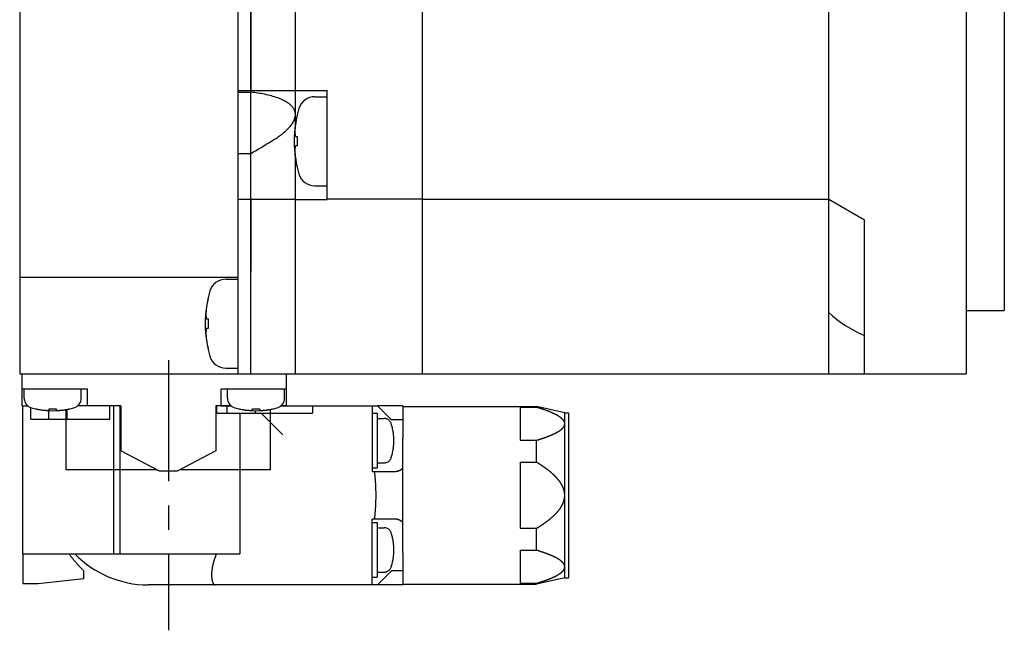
# Model space of a CAD drawing. Header units: millimetres. Extents: x 67 to 549, y 276 to 388.
# Tile 2 of 4: x 254 to 332, y 276 to 324. Entities that reach past the tile are written whole.
import ezdxf

# ---------------------------------------------------------------- set-up
doc = ezdxf.new("R2010")
doc.units = ezdxf.units.MM
doc.linetypes.add('CENTER', pattern=[50.8, 31.75, -6.35, 6.35, -6.35])
doc.linetypes.add('PHANTOM', pattern=[63.5, 31.75, -6.35, 6.35, -6.35, 6.35, -6.35])
doc.layers.add('CTR', color=2, linetype='CENTER')
doc.layers.add('PHANTOM', color=3, linetype='PHANTOM')

msp = doc.modelspace()

# ---------------------------------------------------------------- linework, layer by layer
for p, q in [((271.6, 296), (271.6, 376)), ((272.6, 296), (272.6, 376)), ((286.1, 296), (286.1, 376)), ((318.1, 296), (318.1, 376)), ((254.4, 373.5), (254.4, 303.6)), ((331.9, 371), (331.9, 301)), ((276.1, 315.647), (276.1, 370.054)), ((272.6, 367.385), (272.6, 318.316)), ((328.9, 353.684), (328.9, 296)), ((271.6, 318.316), (276.1, 318.316)), ((271.6, 318.181), (272.6, 318.181)), ((276.1, 315.647), (276.1, 318.316)), ((276.1, 318.316), (278.6, 318.316)), ((277.621, 317.816), (278.6, 317.816)), ((278.6, 309.722), (278.6, 318.316)), ((276.237, 316.366), (276.237, 316.333)), ((276.099, 314.686), (276.237, 314.686)), ((276.237, 314.686), (276.237, 313.946)), ((276.237, 313.946), (276.099, 313.946)), ((271.6, 313.357), (272.6, 313.357)), ((276.1, 304.05), (276.1, 312.986)), ((276.237, 312.3), (276.237, 312.266)), ((277.621, 310.816), (278.6, 310.816)), ((276.1, 309.722), (271.6, 309.722)), ((272.6, 309.722), (272.6, 304.05)), ((276.1, 309.722), (278.6, 309.722)), ((286.1, 309.75), (278.6, 309.75)), ((286.1, 309.75), (318.1, 309.75)), ((318.1, 309.75), (320.9, 308.133)), ((320.9, 296), (320.9, 308.133)), ((276.1, 296), (276.1, 304.05)), ((254.4, 303.6), (254.4, 296)), ((271.6, 303.6), (254.4, 303.6)), ((270.621, 303.458), (271.6, 303.458)), ((269.237, 302.008), (269.237, 301.974)), ((328.9, 301), (331.9, 301)), ((269.099, 300.328), (269.237, 300.328)), ((269.237, 300.328), (269.237, 299.588)), ((269.237, 299.588), (269.099, 299.588)), ((269.237, 297.942), (269.237, 297.908)), ((270.621, 296.458), (271.6, 296.458)), ((254.4, 296), (271.6, 296)), ((254.6, 293.5), (254.6, 296)), ((271.6, 296), (328.9, 296)), ((275.4, 293.5), (275.4, 296)), ((259.75, 294.8), (254.6, 294.8)), ((254.75, 294.106), (254.75, 294.8)), ((259.25, 294.106), (259.25, 294.8)), ((259.75, 293.5), (259.75, 294.8)), ((270.25, 293.5), (270.25, 294.8)), ((275.4, 294.8), (270.25, 294.8)), ((270.75, 294.106), (270.75, 294.8)), ((275.25, 294.106), (275.25, 294.8)), ((254.6, 293.5), (255.028, 293.5)), ((255.7, 293.243), (255.731, 293.243)), ((256.72, 293.149), (256.72, 293.243)), ((256.72, 293.243), (257.28, 293.243)), ((257.28, 293.243), (257.28, 293.149)), ((258.05, 288.45), (258.05, 293.196)), ((258.269, 293.243), (258.3, 293.243)), ((262.35, 293.5), (258.972, 293.5)), ((262.35, 293.5), (262.35, 289.96)), ((269.85, 293.5), (269.85, 289.96)), ((271.028, 293.5), (269.85, 293.5)), ((271.7, 293.243), (271.731, 293.243)), ((272.72, 293.149), (272.72, 293.243)), ((272.72, 293.243), (273.28, 293.243)), ((273.28, 293.243), (273.28, 293.149)), ((274.15, 288.45), (274.15, 293.212)), ((274.269, 293.243), (274.3, 293.243)), ((275.4, 293.5), (274.972, 293.5)), ((265.41, 288.35), (262.35, 289.96)), ((269.85, 289.96), (266.79, 288.35)), ((265.22, 288.45), (258.05, 288.45)), ((266.79, 288.35), (265.41, 288.35)), ((274.15, 288.45), (266.98, 288.45))]:
    msp.add_line(p, q)
for centre, radius, start, end in [((277.621, 316.516), 1.3, 90, 163.39845), ((285, 314.316), 9, 163.39845, 196.60155), ((285, 314.316), 8.992, 167.0426, 171.83939), ((197.809, 441.022), 147.96, 300.36354, 301.09048), ((285, 314.316), 8.992, 188.16061, 192.9574), ((277.621, 312.116), 1.3, 196.60155, 270), ((270.621, 302.158), 1.3, 90, 163.39845), ((278, 299.958), 9, 163.39845, 196.60155), ((278, 299.958), 8.992, 167.0426, 171.83939), ((278, 299.958), 8.992, 188.16061, 192.9574), ((270.621, 297.758), 1.3, 196.60155, 270), ((255.55, 294.106), 0.8, 180, 253.80865), ((258.45, 294.106), 0.8, 286.19135, 0), ((271.55, 294.106), 0.8, 180, 253.80865), ((274.45, 294.106), 0.8, 286.19135, 0), ((257, 299.1), 6, 253.80865, 286.19135), ((257, 299.1), 5.993, 257.77143, 263.19887), ((257, 299.1), 5.993, 276.80113, 282.22857), ((273, 299.1), 6, 253.80865, 286.19135), ((273, 299.1), 5.993, 257.77143, 263.19887), ((273, 299.1), 5.993, 276.80113, 282.22857)]:
    msp.add_arc(centre, radius, start, end)
msp.add_ellipse((327.747, 304.18), major_axis=(11.258, 0), ratio=0.57735, start_param=-2.600008, end_param=-2.224573)
for points, knots in [([(276.1, 316.406), (276.1, 316.449), (276.094, 316.533), (276.067, 316.656), (276.023, 316.772), (275.945, 316.918), (275.817, 317.082), (275.631, 317.249), (275.422, 317.394), (275.197, 317.519), (274.961, 317.628), (274.633, 317.757), (274.207, 317.889), (273.681, 318.013), (273.144, 318.11), (272.782, 318.159), (272.6, 318.181)], [0, 0, 0, 0, 0.030352, 0.060161, 0.089632, 0.118961, 0.177685, 0.237133, 0.297482, 0.358696, 0.420678, 0.483326, 0.610233, 0.738892, 0.868903, 1, 1, 1, 1]), ([(274.214, 314.316), (274.321, 314.381), (274.534, 314.515), (274.845, 314.727), (275.144, 314.955), (275.426, 315.2), (275.683, 315.466), (275.866, 315.71), (275.981, 315.918), (276.048, 316.078), (276.09, 316.241), (276.1, 316.352), (276.1, 316.406)], [0, 0, 0, 0, 0.129197, 0.258278, 0.387056, 0.515186, 0.642033, 0.766408, 0.827142, 0.88647, 0.944121, 1, 1, 1, 1]), ([(276.099, 315.593), (276.098, 315.583), (276.096, 315.568), (276.094, 315.547), (276.092, 315.535), (276.091, 315.525), (276.09, 315.518), (276.09, 315.514), (276.089, 315.511), (276.089, 315.508), (276.089, 315.504), (276.088, 315.493), (276.086, 315.478), (276.084, 315.458), (276.082, 315.438), (276.081, 315.423), (276.08, 315.413), (276.079, 315.408), (276.079, 315.405), (276.079, 315.402), (276.078, 315.398), (276.078, 315.391), (276.077, 315.381), (276.076, 315.369), (276.075, 315.356), (276.074, 315.346), (276.073, 315.338), (276.073, 315.332), (276.072, 315.328), (276.072, 315.325), (276.072, 315.323), (276.072, 315.321), (276.072, 315.317), (276.071, 315.311), (276.071, 315.303), (276.07, 315.293), (276.069, 315.279), (276.068, 315.262), (276.066, 315.245), (276.065, 315.232), (276.065, 315.224), (276.064, 315.218), (276.064, 315.214), (276.064, 315.212), (276.064, 315.209), (276.064, 315.201), (276.063, 315.19), (276.062, 315.175), (276.061, 315.162), (276.061, 315.152), (276.06, 315.145), (276.06, 315.14), (276.06, 315.137), (276.06, 315.135), (276.06, 315.131), (276.059, 315.125), (276.059, 315.116), (276.058, 315.101), (276.058, 315.083), (276.056, 315.054), (276.055, 315.032), (276.055, 315.018)], [0, 0, 0, 0, 0.0625, 0.09375, 0.125, 0.140625, 0.15625, 0.164062, 0.167969, 0.171875, 0.179688, 0.1875, 0.21875, 0.25, 0.28125, 0.3125, 0.320312, 0.328125, 0.332031, 0.335938, 0.34375, 0.359375, 0.375, 0.40625, 0.4375, 0.453125, 0.46875, 0.484375, 0.492188, 0.496094, 0.5, 0.503906, 0.507812, 0.515625, 0.53125, 0.546875, 0.5625, 0.59375, 0.625, 0.640625, 0.65625, 0.664062, 0.667969, 0.671875, 0.679688, 0.6875, 0.71875, 0.75, 0.78125, 0.796875, 0.8125, 0.820312, 0.828125, 0.832031, 0.835938, 0.84375, 0.859375, 0.875, 0.90625, 0.9375, 1, 1, 1, 1]), ([(276.055, 315.018), (276.055, 315.012), (276.056, 315), (276.057, 314.987), (276.058, 314.978), (276.058, 314.975), (276.058, 314.972), (276.058, 314.968), (276.059, 314.961), (276.06, 314.952), (276.061, 314.94), (276.062, 314.928), (276.063, 314.918), (276.064, 314.912), (276.064, 314.908), (276.064, 314.905), (276.065, 314.901), (276.065, 314.896), (276.066, 314.888), (276.067, 314.879), (276.068, 314.872), (276.069, 314.867), (276.069, 314.864), (276.069, 314.862), (276.07, 314.859), (276.07, 314.855), (276.071, 314.848), (276.073, 314.839), (276.074, 314.827), (276.076, 314.817), (276.077, 314.809), (276.077, 314.805), (276.078, 314.801), (276.078, 314.797), (276.079, 314.792), (276.081, 314.785), (276.082, 314.776), (276.083, 314.768), (276.085, 314.76), (276.085, 314.755), (276.086, 314.752), (276.087, 314.748), (276.088, 314.743), (276.089, 314.734), (276.091, 314.724), (276.095, 314.707), (276.097, 314.695), (276.099, 314.686)], [0, 0, 0, 0, 0.0625, 0.125, 0.140625, 0.15625, 0.164062, 0.171875, 0.1875, 0.21875, 0.25, 0.28125, 0.3125, 0.328125, 0.335938, 0.34375, 0.359375, 0.375, 0.40625, 0.4375, 0.46875, 0.484375, 0.492188, 0.5, 0.507812, 0.515625, 0.53125, 0.5625, 0.59375, 0.625, 0.640625, 0.65625, 0.664062, 0.671875, 0.6875, 0.71875, 0.75, 0.78125, 0.8125, 0.828125, 0.835938, 0.84375, 0.859375, 0.875, 0.90625, 0.9375, 1, 1, 1, 1]), ([(276.099, 313.946), (276.098, 313.94), (276.095, 313.929), (276.093, 313.916), (276.091, 313.907), (276.09, 313.903), (276.09, 313.901), (276.089, 313.897), (276.088, 313.89), (276.086, 313.88), (276.084, 313.869), (276.082, 313.857), (276.081, 313.847), (276.079, 313.84), (276.079, 313.837), (276.078, 313.834), (276.078, 313.83), (276.077, 313.824), (276.076, 313.817), (276.075, 313.808), (276.073, 313.801), (276.073, 313.796), (276.072, 313.793), (276.072, 313.791), (276.072, 313.788), (276.071, 313.784), (276.07, 313.777), (276.069, 313.768), (276.068, 313.756), (276.066, 313.746), (276.065, 313.738), (276.065, 313.734), (276.064, 313.729), (276.064, 313.726), (276.064, 313.721), (276.063, 313.714), (276.062, 313.705), (276.061, 313.696), (276.06, 313.689), (276.06, 313.684), (276.06, 313.681), (276.059, 313.677), (276.059, 313.671), (276.058, 313.663), (276.058, 313.653), (276.056, 313.636), (276.055, 313.623), (276.055, 313.615)], [0, 0, 0, 0, 0.0625, 0.125, 0.140625, 0.15625, 0.164062, 0.171875, 0.1875, 0.21875, 0.25, 0.28125, 0.3125, 0.328125, 0.335938, 0.34375, 0.359375, 0.375, 0.40625, 0.4375, 0.46875, 0.484375, 0.492188, 0.5, 0.507812, 0.515625, 0.53125, 0.5625, 0.59375, 0.625, 0.640625, 0.65625, 0.664062, 0.671875, 0.6875, 0.71875, 0.75, 0.78125, 0.8125, 0.828125, 0.835938, 0.84375, 0.859375, 0.875, 0.90625, 0.9375, 1, 1, 1, 1]), ([(276.055, 313.615), (276.055, 313.605), (276.056, 313.59), (276.057, 313.569), (276.057, 313.557), (276.058, 313.546), (276.058, 313.54), (276.058, 313.536), (276.058, 313.533), (276.058, 313.529), (276.058, 313.525), (276.059, 313.515), (276.06, 313.5), (276.061, 313.48), (276.062, 313.459), (276.063, 313.444), (276.063, 313.434), (276.064, 313.43), (276.064, 313.426), (276.064, 313.424), (276.064, 313.419), (276.065, 313.413), (276.065, 313.403), (276.066, 313.39), (276.067, 313.377), (276.068, 313.367), (276.068, 313.36), (276.069, 313.353), (276.069, 313.349), (276.069, 313.346), (276.069, 313.345), (276.069, 313.342), (276.07, 313.339), (276.07, 313.333), (276.071, 313.324), (276.072, 313.314), (276.073, 313.301), (276.074, 313.284), (276.076, 313.267), (276.077, 313.253), (276.077, 313.245), (276.078, 313.239), (276.078, 313.236), (276.078, 313.233), (276.079, 313.23), (276.079, 313.223), (276.081, 313.211), (276.082, 313.196), (276.083, 313.183), (276.084, 313.173), (276.085, 313.167), (276.085, 313.162), (276.086, 313.159), (276.086, 313.156), (276.086, 313.153), (276.087, 313.147), (276.088, 313.138), (276.089, 313.123), (276.091, 313.105), (276.095, 313.076), (276.097, 313.054), (276.099, 313.04)], [0, 0, 0, 0, 0.0625, 0.09375, 0.125, 0.140625, 0.15625, 0.164062, 0.167969, 0.171875, 0.179688, 0.1875, 0.21875, 0.25, 0.28125, 0.3125, 0.320312, 0.328125, 0.332031, 0.335938, 0.34375, 0.359375, 0.375, 0.40625, 0.4375, 0.453125, 0.46875, 0.484375, 0.492188, 0.496094, 0.5, 0.503906, 0.507812, 0.515625, 0.53125, 0.546875, 0.5625, 0.59375, 0.625, 0.640625, 0.65625, 0.664062, 0.667969, 0.671875, 0.679688, 0.6875, 0.71875, 0.75, 0.78125, 0.796875, 0.8125, 0.820312, 0.828125, 0.832031, 0.835938, 0.84375, 0.859375, 0.875, 0.90625, 0.9375, 1, 1, 1, 1]), ([(269.099, 301.234), (269.098, 301.224), (269.096, 301.209), (269.094, 301.189), (269.092, 301.176), (269.091, 301.166), (269.09, 301.16), (269.09, 301.156), (269.089, 301.153), (269.089, 301.149), (269.089, 301.145), (269.088, 301.135), (269.086, 301.12), (269.084, 301.1), (269.082, 301.079), (269.081, 301.064), (269.08, 301.054), (269.079, 301.05), (269.079, 301.046), (269.079, 301.044), (269.078, 301.039), (269.078, 301.033), (269.077, 301.023), (269.076, 301.01), (269.075, 300.998), (269.074, 300.988), (269.073, 300.98), (269.073, 300.974), (269.072, 300.969), (269.072, 300.967), (269.072, 300.965), (269.072, 300.962), (269.072, 300.959), (269.071, 300.953), (269.071, 300.945), (269.07, 300.934), (269.069, 300.921), (269.068, 300.904), (269.066, 300.887), (269.065, 300.874), (269.065, 300.865), (269.064, 300.859), (269.064, 300.856), (269.064, 300.854), (269.064, 300.85), (269.064, 300.843), (269.063, 300.831), (269.062, 300.816), (269.061, 300.804), (269.061, 300.793), (269.06, 300.787), (269.06, 300.782), (269.06, 300.779), (269.06, 300.776), (269.06, 300.773), (269.059, 300.767), (269.059, 300.758), (269.058, 300.743), (269.058, 300.725), (269.056, 300.696), (269.055, 300.674), (269.055, 300.659)], [0, 0, 0, 0, 0.0625, 0.09375, 0.125, 0.140625, 0.15625, 0.164062, 0.167969, 0.171875, 0.179688, 0.1875, 0.21875, 0.25, 0.28125, 0.3125, 0.320312, 0.328125, 0.332031, 0.335938, 0.34375, 0.359375, 0.375, 0.40625, 0.4375, 0.453125, 0.46875, 0.484375, 0.492188, 0.496094, 0.5, 0.503906, 0.507812, 0.515625, 0.53125, 0.546875, 0.5625, 0.59375, 0.625, 0.640625, 0.65625, 0.664062, 0.667969, 0.671875, 0.679688, 0.6875, 0.71875, 0.75, 0.78125, 0.796875, 0.8125, 0.820312, 0.828125, 0.832031, 0.835938, 0.84375, 0.859375, 0.875, 0.90625, 0.9375, 1, 1, 1, 1]), ([(269.055, 300.659), (269.055, 300.654), (269.056, 300.642), (269.057, 300.629), (269.058, 300.62), (269.058, 300.616), (269.058, 300.613), (269.058, 300.61), (269.059, 300.603), (269.06, 300.593), (269.061, 300.581), (269.062, 300.57), (269.063, 300.56), (269.064, 300.553), (269.064, 300.549), (269.064, 300.547), (269.065, 300.543), (269.065, 300.537), (269.066, 300.53), (269.067, 300.521), (269.068, 300.514), (269.069, 300.509), (269.069, 300.506), (269.069, 300.504), (269.07, 300.501), (269.07, 300.497), (269.071, 300.49), (269.073, 300.48), (269.074, 300.469), (269.076, 300.459), (269.077, 300.451), (269.077, 300.446), (269.078, 300.442), (269.078, 300.439), (269.079, 300.434), (269.081, 300.427), (269.082, 300.418), (269.083, 300.409), (269.085, 300.402), (269.085, 300.397), (269.086, 300.394), (269.087, 300.389), (269.088, 300.384), (269.089, 300.376), (269.091, 300.366), (269.095, 300.349), (269.097, 300.336), (269.099, 300.328)], [0, 0, 0, 0, 0.0625, 0.125, 0.140625, 0.15625, 0.164062, 0.171875, 0.1875, 0.21875, 0.25, 0.28125, 0.3125, 0.328125, 0.335938, 0.34375, 0.359375, 0.375, 0.40625, 0.4375, 0.46875, 0.484375, 0.492188, 0.5, 0.507812, 0.515625, 0.53125, 0.5625, 0.59375, 0.625, 0.640625, 0.65625, 0.664062, 0.671875, 0.6875, 0.71875, 0.75, 0.78125, 0.8125, 0.828125, 0.835938, 0.84375, 0.859375, 0.875, 0.90625, 0.9375, 1, 1, 1, 1]), ([(269.099, 299.588), (269.098, 299.582), (269.095, 299.571), (269.093, 299.557), (269.091, 299.549), (269.09, 299.545), (269.09, 299.542), (269.089, 299.539), (269.088, 299.532), (269.086, 299.522), (269.084, 299.51), (269.082, 299.499), (269.081, 299.489), (269.079, 299.482), (269.079, 299.478), (269.078, 299.476), (269.078, 299.472), (269.077, 299.466), (269.076, 299.459), (269.075, 299.45), (269.073, 299.443), (269.073, 299.438), (269.072, 299.435), (269.072, 299.433), (269.072, 299.43), (269.071, 299.426), (269.07, 299.419), (269.069, 299.409), (269.068, 299.397), (269.066, 299.388), (269.065, 299.38), (269.065, 299.375), (269.064, 299.371), (269.064, 299.368), (269.064, 299.363), (269.063, 299.356), (269.062, 299.347), (269.061, 299.338), (269.06, 299.331), (269.06, 299.326), (269.06, 299.323), (269.059, 299.318), (269.059, 299.313), (269.058, 299.305), (269.058, 299.294), (269.056, 299.277), (269.055, 299.265), (269.055, 299.257)], [0, 0, 0, 0, 0.0625, 0.125, 0.140625, 0.15625, 0.164062, 0.171875, 0.1875, 0.21875, 0.25, 0.28125, 0.3125, 0.328125, 0.335938, 0.34375, 0.359375, 0.375, 0.40625, 0.4375, 0.46875, 0.484375, 0.492188, 0.5, 0.507812, 0.515625, 0.53125, 0.5625, 0.59375, 0.625, 0.640625, 0.65625, 0.664062, 0.671875, 0.6875, 0.71875, 0.75, 0.78125, 0.8125, 0.828125, 0.835938, 0.84375, 0.859375, 0.875, 0.90625, 0.9375, 1, 1, 1, 1]), ([(269.055, 299.257), (269.055, 299.246), (269.056, 299.231), (269.057, 299.211), (269.057, 299.198), (269.058, 299.188), (269.058, 299.182), (269.058, 299.177), (269.058, 299.175), (269.058, 299.171), (269.058, 299.167), (269.059, 299.157), (269.06, 299.142), (269.061, 299.121), (269.062, 299.101), (269.063, 299.086), (269.063, 299.076), (269.064, 299.072), (269.064, 299.068), (269.064, 299.065), (269.064, 299.061), (269.065, 299.055), (269.065, 299.044), (269.066, 299.032), (269.067, 299.019), (269.068, 299.009), (269.068, 299.001), (269.069, 298.995), (269.069, 298.991), (269.069, 298.988), (269.069, 298.986), (269.069, 298.984), (269.07, 298.98), (269.07, 298.974), (269.071, 298.966), (269.072, 298.956), (269.073, 298.942), (269.074, 298.925), (269.076, 298.909), (269.077, 298.895), (269.077, 298.887), (269.078, 298.881), (269.078, 298.877), (269.078, 298.875), (269.079, 298.872), (269.079, 298.864), (269.081, 298.853), (269.082, 298.838), (269.083, 298.825), (269.084, 298.815), (269.085, 298.809), (269.085, 298.804), (269.086, 298.8), (269.086, 298.798), (269.086, 298.795), (269.087, 298.788), (269.088, 298.779), (269.089, 298.765), (269.091, 298.747), (269.095, 298.718), (269.097, 298.696), (269.099, 298.681)], [0, 0, 0, 0, 0.0625, 0.09375, 0.125, 0.140625, 0.15625, 0.164062, 0.167969, 0.171875, 0.179688, 0.1875, 0.21875, 0.25, 0.28125, 0.3125, 0.320312, 0.328125, 0.332031, 0.335938, 0.34375, 0.359375, 0.375, 0.40625, 0.4375, 0.453125, 0.46875, 0.484375, 0.492188, 0.496094, 0.5, 0.503906, 0.507812, 0.515625, 0.53125, 0.546875, 0.5625, 0.59375, 0.625, 0.640625, 0.65625, 0.664062, 0.667969, 0.671875, 0.679688, 0.6875, 0.71875, 0.75, 0.78125, 0.796875, 0.8125, 0.820312, 0.828125, 0.832031, 0.835938, 0.84375, 0.859375, 0.875, 0.90625, 0.9375, 1, 1, 1, 1]), ([(256.29, 293.149), (256.295, 293.148), (256.301, 293.148), (256.31, 293.147), (256.316, 293.146), (256.321, 293.146), (256.324, 293.146), (256.326, 293.146), (256.329, 293.145), (256.335, 293.145), (256.343, 293.144), (256.353, 293.143), (256.363, 293.143), (256.372, 293.142), (256.378, 293.142), (256.381, 293.141), (256.383, 293.141), (256.386, 293.141), (256.39, 293.141), (256.396, 293.14), (256.403, 293.14), (256.409, 293.139), (256.412, 293.139), (256.415, 293.139), (256.416, 293.139), (256.419, 293.139), (256.422, 293.139), (256.428, 293.138), (256.437, 293.138), (256.447, 293.137), (256.455, 293.137), (256.462, 293.136), (256.466, 293.136), (256.47, 293.136), (256.472, 293.136), (256.476, 293.135), (256.482, 293.135), (256.489, 293.135), (256.495, 293.135), (256.501, 293.134), (256.505, 293.134), (256.507, 293.134), (256.511, 293.134), (256.515, 293.134), (256.522, 293.133), (256.531, 293.133), (256.545, 293.133), (256.556, 293.132), (256.563, 293.132)], [0, 0, 0, 0, 0.0625, 0.09375, 0.125, 0.140625, 0.15625, 0.164062, 0.171875, 0.1875, 0.21875, 0.25, 0.28125, 0.3125, 0.328125, 0.335938, 0.34375, 0.359375, 0.375, 0.40625, 0.4375, 0.46875, 0.484375, 0.492188, 0.5, 0.507812, 0.515625, 0.53125, 0.5625, 0.59375, 0.625, 0.640625, 0.65625, 0.664062, 0.671875, 0.6875, 0.71875, 0.75, 0.78125, 0.8125, 0.828125, 0.835938, 0.84375, 0.859375, 0.875, 0.90625, 0.9375, 1, 1, 1, 1]), ([(256.563, 293.132), (256.566, 293.132), (256.571, 293.132), (256.577, 293.133), (256.582, 293.133), (256.585, 293.133), (256.589, 293.134), (256.593, 293.134), (256.599, 293.134), (256.605, 293.135), (256.61, 293.135), (256.614, 293.136), (256.617, 293.136), (256.62, 293.136), (256.624, 293.136), (256.628, 293.137), (256.631, 293.137), (256.634, 293.137), (256.635, 293.138), (256.639, 293.138), (256.642, 293.138), (256.647, 293.139), (256.653, 293.14), (256.659, 293.14), (256.664, 293.141), (256.668, 293.141), (256.67, 293.142), (256.673, 293.142), (256.677, 293.143), (256.681, 293.143), (256.684, 293.143), (256.687, 293.144), (256.69, 293.144), (256.693, 293.145), (256.699, 293.146), (256.708, 293.147), (256.716, 293.148), (256.72, 293.149)], [0, 0, 0, 0, 0.0625, 0.125, 0.15625, 0.171875, 0.1875, 0.21875, 0.25, 0.28125, 0.3125, 0.328125, 0.34375, 0.375, 0.40625, 0.4375, 0.46875, 0.484375, 0.5, 0.515625, 0.53125, 0.5625, 0.59375, 0.625, 0.65625, 0.671875, 0.6875, 0.71875, 0.75, 0.78125, 0.8125, 0.828125, 0.84375, 0.859375, 0.875, 0.9375, 1, 1, 1, 1]), ([(257.28, 293.149), (257.283, 293.148), (257.288, 293.148), (257.294, 293.147), (257.299, 293.146), (257.302, 293.145), (257.306, 293.145), (257.31, 293.144), (257.316, 293.143), (257.322, 293.143), (257.327, 293.142), (257.331, 293.141), (257.334, 293.141), (257.337, 293.141), (257.341, 293.14), (257.345, 293.14), (257.348, 293.139), (257.351, 293.139), (257.352, 293.139), (257.356, 293.139), (257.359, 293.138), (257.364, 293.138), (257.37, 293.137), (257.376, 293.137), (257.381, 293.136), (257.385, 293.136), (257.387, 293.135), (257.39, 293.135), (257.394, 293.135), (257.398, 293.135), (257.401, 293.134), (257.404, 293.134), (257.407, 293.134), (257.41, 293.134), (257.416, 293.133), (257.425, 293.133), (257.433, 293.132), (257.437, 293.132)], [0, 0, 0, 0, 0.0625, 0.125, 0.15625, 0.171875, 0.1875, 0.21875, 0.25, 0.28125, 0.3125, 0.328125, 0.34375, 0.375, 0.40625, 0.4375, 0.46875, 0.484375, 0.5, 0.515625, 0.53125, 0.5625, 0.59375, 0.625, 0.65625, 0.671875, 0.6875, 0.71875, 0.75, 0.78125, 0.8125, 0.828125, 0.84375, 0.859375, 0.875, 0.9375, 1, 1, 1, 1]), ([(257.437, 293.132), (257.442, 293.132), (257.448, 293.132), (257.457, 293.133), (257.463, 293.133), (257.467, 293.133), (257.47, 293.133), (257.472, 293.133), (257.476, 293.133), (257.482, 293.134), (257.49, 293.134), (257.5, 293.134), (257.51, 293.135), (257.519, 293.135), (257.525, 293.136), (257.528, 293.136), (257.53, 293.136), (257.533, 293.136), (257.537, 293.136), (257.543, 293.136), (257.55, 293.137), (257.555, 293.137), (257.559, 293.137), (257.562, 293.138), (257.563, 293.138), (257.566, 293.138), (257.569, 293.138), (257.575, 293.138), (257.584, 293.139), (257.594, 293.14), (257.602, 293.14), (257.609, 293.141), (257.613, 293.141), (257.617, 293.141), (257.619, 293.141), (257.623, 293.142), (257.629, 293.142), (257.635, 293.143), (257.642, 293.143), (257.648, 293.143), (257.652, 293.144), (257.654, 293.144), (257.658, 293.144), (257.662, 293.145), (257.669, 293.145), (257.678, 293.146), (257.692, 293.147), (257.703, 293.148), (257.71, 293.149)], [0, 0, 0, 0, 0.0625, 0.09375, 0.125, 0.140625, 0.15625, 0.164062, 0.171875, 0.1875, 0.21875, 0.25, 0.28125, 0.3125, 0.328125, 0.335938, 0.34375, 0.359375, 0.375, 0.40625, 0.4375, 0.46875, 0.484375, 0.492188, 0.5, 0.507812, 0.515625, 0.53125, 0.5625, 0.59375, 0.625, 0.640625, 0.65625, 0.664062, 0.671875, 0.6875, 0.71875, 0.75, 0.78125, 0.8125, 0.828125, 0.835938, 0.84375, 0.859375, 0.875, 0.90625, 0.9375, 1, 1, 1, 1]), ([(272.29, 293.149), (272.295, 293.148), (272.301, 293.148), (272.31, 293.147), (272.316, 293.146), (272.321, 293.146), (272.324, 293.146), (272.326, 293.146), (272.329, 293.145), (272.335, 293.145), (272.343, 293.144), (272.353, 293.143), (272.363, 293.143), (272.372, 293.142), (272.378, 293.142), (272.381, 293.141), (272.383, 293.141), (272.386, 293.141), (272.39, 293.141), (272.396, 293.14), (272.403, 293.14), (272.409, 293.139), (272.412, 293.139), (272.415, 293.139), (272.416, 293.139), (272.419, 293.139), (272.422, 293.139), (272.428, 293.138), (272.437, 293.138), (272.447, 293.137), (272.455, 293.137), (272.462, 293.136), (272.466, 293.136), (272.47, 293.136), (272.472, 293.136), (272.476, 293.135), (272.482, 293.135), (272.489, 293.135), (272.495, 293.135), (272.501, 293.134), (272.505, 293.134), (272.507, 293.134), (272.511, 293.134), (272.515, 293.134), (272.522, 293.133), (272.531, 293.133), (272.545, 293.133), (272.556, 293.132), (272.563, 293.132)], [0, 0, 0, 0, 0.0625, 0.09375, 0.125, 0.140625, 0.15625, 0.164062, 0.171875, 0.1875, 0.21875, 0.25, 0.28125, 0.3125, 0.328125, 0.335938, 0.34375, 0.359375, 0.375, 0.40625, 0.4375, 0.46875, 0.484375, 0.492188, 0.5, 0.507812, 0.515625, 0.53125, 0.5625, 0.59375, 0.625, 0.640625, 0.65625, 0.664062, 0.671875, 0.6875, 0.71875, 0.75, 0.78125, 0.8125, 0.828125, 0.835938, 0.84375, 0.859375, 0.875, 0.90625, 0.9375, 1, 1, 1, 1]), ([(272.563, 293.132), (272.566, 293.132), (272.571, 293.132), (272.577, 293.133), (272.582, 293.133), (272.585, 293.133), (272.589, 293.134), (272.593, 293.134), (272.599, 293.134), (272.605, 293.135), (272.61, 293.135), (272.614, 293.136), (272.617, 293.136), (272.62, 293.136), (272.624, 293.136), (272.628, 293.137), (272.631, 293.137), (272.634, 293.137), (272.635, 293.138), (272.639, 293.138), (272.642, 293.138), (272.647, 293.139), (272.653, 293.14), (272.659, 293.14), (272.664, 293.141), (272.668, 293.141), (272.67, 293.142), (272.673, 293.142), (272.677, 293.143), (272.681, 293.143), (272.684, 293.143), (272.687, 293.144), (272.69, 293.144), (272.693, 293.145), (272.699, 293.146), (272.708, 293.147), (272.716, 293.148), (272.72, 293.149)], [0, 0, 0, 0, 0.0625, 0.125, 0.15625, 0.171875, 0.1875, 0.21875, 0.25, 0.28125, 0.3125, 0.328125, 0.34375, 0.375, 0.40625, 0.4375, 0.46875, 0.484375, 0.5, 0.515625, 0.53125, 0.5625, 0.59375, 0.625, 0.65625, 0.671875, 0.6875, 0.71875, 0.75, 0.78125, 0.8125, 0.828125, 0.84375, 0.859375, 0.875, 0.9375, 1, 1, 1, 1]), ([(273.28, 293.149), (273.283, 293.148), (273.288, 293.148), (273.294, 293.147), (273.299, 293.146), (273.302, 293.145), (273.306, 293.145), (273.31, 293.144), (273.316, 293.143), (273.322, 293.143), (273.327, 293.142), (273.331, 293.141), (273.334, 293.141), (273.337, 293.141), (273.341, 293.14), (273.345, 293.14), (273.348, 293.139), (273.351, 293.139), (273.352, 293.139), (273.356, 293.139), (273.359, 293.138), (273.364, 293.138), (273.37, 293.137), (273.376, 293.137), (273.381, 293.136), (273.385, 293.136), (273.387, 293.135), (273.39, 293.135), (273.394, 293.135), (273.398, 293.135), (273.401, 293.134), (273.404, 293.134), (273.407, 293.134), (273.41, 293.134), (273.416, 293.133), (273.425, 293.133), (273.433, 293.132), (273.437, 293.132)], [0, 0, 0, 0, 0.0625, 0.125, 0.15625, 0.171875, 0.1875, 0.21875, 0.25, 0.28125, 0.3125, 0.328125, 0.34375, 0.375, 0.40625, 0.4375, 0.46875, 0.484375, 0.5, 0.515625, 0.53125, 0.5625, 0.59375, 0.625, 0.65625, 0.671875, 0.6875, 0.71875, 0.75, 0.78125, 0.8125, 0.828125, 0.84375, 0.859375, 0.875, 0.9375, 1, 1, 1, 1]), ([(273.437, 293.132), (273.442, 293.132), (273.448, 293.132), (273.457, 293.133), (273.463, 293.133), (273.467, 293.133), (273.47, 293.133), (273.472, 293.133), (273.476, 293.133), (273.482, 293.134), (273.49, 293.134), (273.5, 293.134), (273.51, 293.135), (273.519, 293.135), (273.525, 293.136), (273.528, 293.136), (273.53, 293.136), (273.533, 293.136), (273.537, 293.136), (273.543, 293.136), (273.55, 293.137), (273.555, 293.137), (273.559, 293.137), (273.562, 293.138), (273.563, 293.138), (273.566, 293.138), (273.569, 293.138), (273.575, 293.138), (273.584, 293.139), (273.594, 293.14), (273.602, 293.14), (273.609, 293.141), (273.613, 293.141), (273.617, 293.141), (273.619, 293.141), (273.623, 293.142), (273.629, 293.142), (273.635, 293.143), (273.642, 293.143), (273.648, 293.143), (273.652, 293.144), (273.654, 293.144), (273.658, 293.144), (273.662, 293.145), (273.669, 293.145), (273.678, 293.146), (273.692, 293.147), (273.703, 293.148), (273.71, 293.149)], [0, 0, 0, 0, 0.0625, 0.09375, 0.125, 0.140625, 0.15625, 0.164062, 0.171875, 0.1875, 0.21875, 0.25, 0.28125, 0.3125, 0.328125, 0.335938, 0.34375, 0.359375, 0.375, 0.40625, 0.4375, 0.46875, 0.484375, 0.492188, 0.5, 0.507812, 0.515625, 0.53125, 0.5625, 0.59375, 0.625, 0.640625, 0.65625, 0.664062, 0.671875, 0.6875, 0.71875, 0.75, 0.78125, 0.8125, 0.828125, 0.835938, 0.84375, 0.859375, 0.875, 0.90625, 0.9375, 1, 1, 1, 1])]:
    msp.add_open_spline(points, degree=3, knots=knots)
at = {"layer": 'CTR', "ltscale": 0.3}
msp.add_line((266.1, 297.077), (266.1, 275.823), dxfattribs=at)
at = {"layer": 'PHANTOM'}
for p, q in [((254.65, 281.85), (254.65, 293.5)), ((255.286, 292.45), (255.286, 293.355)), ((256.692, 292.45), (256.692, 293.115)), ((258.143, 292.45), (258.143, 293.211)), ((261.499, 292.45), (261.499, 293.5)), ((261.773, 293.5), (261.773, 281.85)), ((262.298, 281.85), (262.298, 293.5)), ((269.9, 293.5), (269.9, 292.9)), ((270.25, 293.5), (271.028, 293.5)), ((270.71, 293.5), (270.71, 292.9)), ((272.933, 293.103), (272.933, 292.9)), ((274.972, 293.5), (282.575, 293.5)), ((277.45, 293.5), (282.15, 293.5)), ((277.45, 293.5), (277.45, 292.9)), ((282.15, 293.5), (282.15, 288.325)), ((282.575, 293.5), (283.677, 292.398)), ((284.55, 293.5), (282.575, 293.5)), ((284.55, 293.5), (284.55, 290.964)), ((284.55, 293.45), (295.086, 293.45)), ((293.8, 293.378), (295.086, 293.378)), ((293.8, 293.378), (293.8, 290.78)), ((297.3, 292.95), (295.086, 293.45)), ((295.086, 293.378), (295.086, 293.45)), ((297.3, 292.95), (297.6, 292.95)), ((297.3, 279.95), (297.3, 292.95)), ((297.6, 292.95), (297.6, 279.95)), ((255.286, 292.45), (261.499, 292.45)), ((269.9, 292.9), (277.45, 292.9)), ((271.718, 292.9), (271.718, 281.85)), ((275.1, 291.2), (273.4, 292.9)), ((282.15, 292.9), (282.55, 292.9)), ((282.55, 292.9), (282.55, 288.6)), ((282.55, 292.5), (283.077, 292.5)), ((284.55, 292.398), (283.677, 292.398)), ((283.85, 290.75), (283.85, 290.75)), ((284.55, 281.936), (284.55, 290.964)), ((293.8, 290.78), (295.086, 290.78)), ((295.086, 289.048), (295.086, 290.78)), ((282.15, 288.6), (282.55, 288.6)), ((282.15, 288.325), (283.901, 288.325)), ((282.55, 289), (283.077, 289)), ((293.8, 289.048), (295.086, 289.048)), ((293.8, 289.048), (293.8, 283.852)), ((283.901, 284.575), (282.15, 284.575)), ((282.15, 279.4), (282.15, 284.575)), ((282.15, 284.3), (282.55, 284.3)), ((282.55, 284.3), (282.55, 280)), ((282.55, 283.9), (283.077, 283.9)), ((293.8, 283.852), (295.086, 283.852)), ((295.086, 282.12), (295.086, 283.852)), ((283.85, 282.15), (283.85, 282.15)), ((293.8, 282.12), (295.086, 282.12)), ((293.8, 282.12), (293.8, 279.522)), ((254.65, 281.85), (254.65, 279.5)), ((254.65, 281.85), (271.718, 281.85)), ((284.55, 281.936), (284.55, 279.4)), ((255.85, 279.5), (259.45, 279.9)), ((259.45, 279.9), (259.45, 280.498)), ((282.15, 280), (282.55, 280)), ((282.55, 280.4), (283.077, 280.4)), ((282.575, 279.4), (283.677, 280.502)), ((284.55, 280.502), (283.677, 280.502)), ((297.3, 279.95), (295.086, 279.45)), ((297.3, 279.95), (297.6, 279.95)), ((254.65, 279.5), (255.85, 279.5)), ((282.15, 279.4), (264.5, 279.4)), ((282.575, 279.4), (275.1, 279.4)), ((284.55, 279.4), (282.575, 279.4)), ((284.55, 279.45), (295.086, 279.45)), ((293.8, 279.522), (295.086, 279.522)), ((295.086, 279.45), (295.086, 279.522))]:
    msp.add_line(p, q, dxfattribs=at)
for centre, radius, start, end in [((283.077, 291.9), 0.6, 17.14187, 90), ((279.35, 290.751), 4.5, 359.99339, 17.14187), ((279.35, 290.749), 4.5, 342.85813, 0.00661), ((283.077, 289.6), 0.6, 270, 342.85813), ((283.077, 283.3), 0.6, 17.14187, 90), ((279.35, 282.151), 4.5, 359.99339, 17.14187), ((279.35, 282.149), 4.5, 342.85813, 0.00661), ((266.499, 287.801), 10.15, 215.91569, 226.01194), ((264.5, 287.4), 8, 223.95415, 270), ((283.077, 281), 0.6, 270, 342.85813)]:
    msp.add_arc(centre, radius, start, end, dxfattribs=at)
msp.add_ellipse((266.903, 283.95), major_axis=(0, 4.55), ratio=0.740808, start_param=-2.088062, end_param=-2.050931, dxfattribs=at)
for points, knots in [([(297.3, 292.079), (297.3, 292.116), (297.288, 292.194), (297.237, 292.303), (297.158, 292.407), (297.057, 292.506), (296.938, 292.599), (296.805, 292.687), (296.66, 292.77), (296.451, 292.877), (296.173, 293.001), (295.823, 293.136), (295.459, 293.262), (295.211, 293.34), (295.086, 293.378)], [0, 0, 0, 0, 0.041889, 0.086314, 0.134727, 0.187427, 0.244065, 0.304069, 0.366864, 0.43195, 0.567437, 0.70819, 0.852704, 1, 1, 1, 1]), ([(295.086, 290.78), (295.211, 290.818), (295.459, 290.897), (295.823, 291.022), (296.173, 291.158), (296.451, 291.281), (296.66, 291.388), (296.805, 291.472), (296.938, 291.56), (297.057, 291.653), (297.158, 291.751), (297.237, 291.855), (297.288, 291.965), (297.3, 292.042), (297.3, 292.079)], [0, 0, 0, 0, 0.147296, 0.29181, 0.432562, 0.56805, 0.633136, 0.695931, 0.755935, 0.812573, 0.865273, 0.913686, 0.958111, 1, 1, 1, 1]), ([(282.335, 284.575), (282.372, 284.886), (282.43, 285.51), (282.459, 286.45), (282.43, 287.39), (282.372, 288.014), (282.335, 288.325)], [0, 0, 0, 0, 0.250001, 0.5, 0.749999, 1, 1, 1, 1]), ([(283.901, 288.325), (283.959, 288.325), (284.076, 288.335), (284.247, 288.383), (284.408, 288.465), (284.505, 288.54), (284.55, 288.583)], [0, 0, 0, 0, 0.244828, 0.489451, 0.739242, 1, 1, 1, 1]), ([(297.3, 286.45), (297.3, 286.524), (297.289, 286.672), (297.223, 286.961), (297.07, 287.302), (296.813, 287.666), (296.511, 287.992), (296.179, 288.288), (295.828, 288.56), (295.463, 288.813), (295.212, 288.971), (295.086, 289.048)], [0, 0, 0, 0, 0.062497, 0.124998, 0.249825, 0.37478, 0.499795, 0.624837, 0.749887, 0.874943, 1, 1, 1, 1]), ([(295.086, 283.852), (295.212, 283.929), (295.463, 284.087), (295.828, 284.34), (296.179, 284.612), (296.511, 284.908), (296.813, 285.234), (297.07, 285.598), (297.223, 285.939), (297.289, 286.228), (297.3, 286.376), (297.3, 286.45)], [0, 0, 0, 0, 0.125057, 0.250112, 0.375163, 0.500205, 0.62522, 0.750175, 0.875002, 0.937503, 1, 1, 1, 1]), ([(284.55, 284.317), (284.505, 284.36), (284.408, 284.435), (284.247, 284.517), (284.076, 284.565), (283.959, 284.575), (283.901, 284.575)], [0, 0, 0, 0, 0.260758, 0.510549, 0.755171, 1, 1, 1, 1]), ([(297.3, 280.821), (297.3, 280.858), (297.288, 280.935), (297.237, 281.045), (297.158, 281.149), (297.057, 281.247), (296.938, 281.34), (296.805, 281.428), (296.66, 281.512), (296.451, 281.619), (296.173, 281.742), (295.823, 281.878), (295.459, 282.003), (295.211, 282.082), (295.086, 282.12)], [0, 0, 0, 0, 0.041889, 0.086314, 0.134727, 0.187427, 0.244065, 0.304069, 0.366863, 0.431949, 0.567437, 0.70819, 0.852704, 1, 1, 1, 1]), ([(269.833, 281.7), (269.766, 281.542), (269.657, 281.234), (269.553, 280.784), (269.505, 280.384), (269.502, 280.087), (269.52, 279.884), (269.541, 279.758), (269.568, 279.65), (269.6, 279.562), (269.636, 279.492), (269.676, 279.441), (269.719, 279.408), (269.751, 279.4), (269.766, 279.4)], [0, 0, 0, 0, 0.2112, 0.401585, 0.567629, 0.707041, 0.766396, 0.818755, 0.864155, 0.90273, 0.934761, 0.960794, 0.981885, 1, 1, 1, 1]), ([(295.086, 279.522), (295.211, 279.56), (295.459, 279.638), (295.823, 279.764), (296.173, 279.899), (296.451, 280.023), (296.66, 280.13), (296.805, 280.213), (296.938, 280.301), (297.057, 280.394), (297.158, 280.493), (297.237, 280.597), (297.288, 280.706), (297.3, 280.784), (297.3, 280.821)], [0, 0, 0, 0, 0.147296, 0.29181, 0.432562, 0.56805, 0.633136, 0.695931, 0.755935, 0.812573, 0.865273, 0.913686, 0.958111, 1, 1, 1, 1])]:
    msp.add_open_spline(points, degree=3, knots=knots, dxfattribs=at)

doc.saveas('drawing.dxf')
